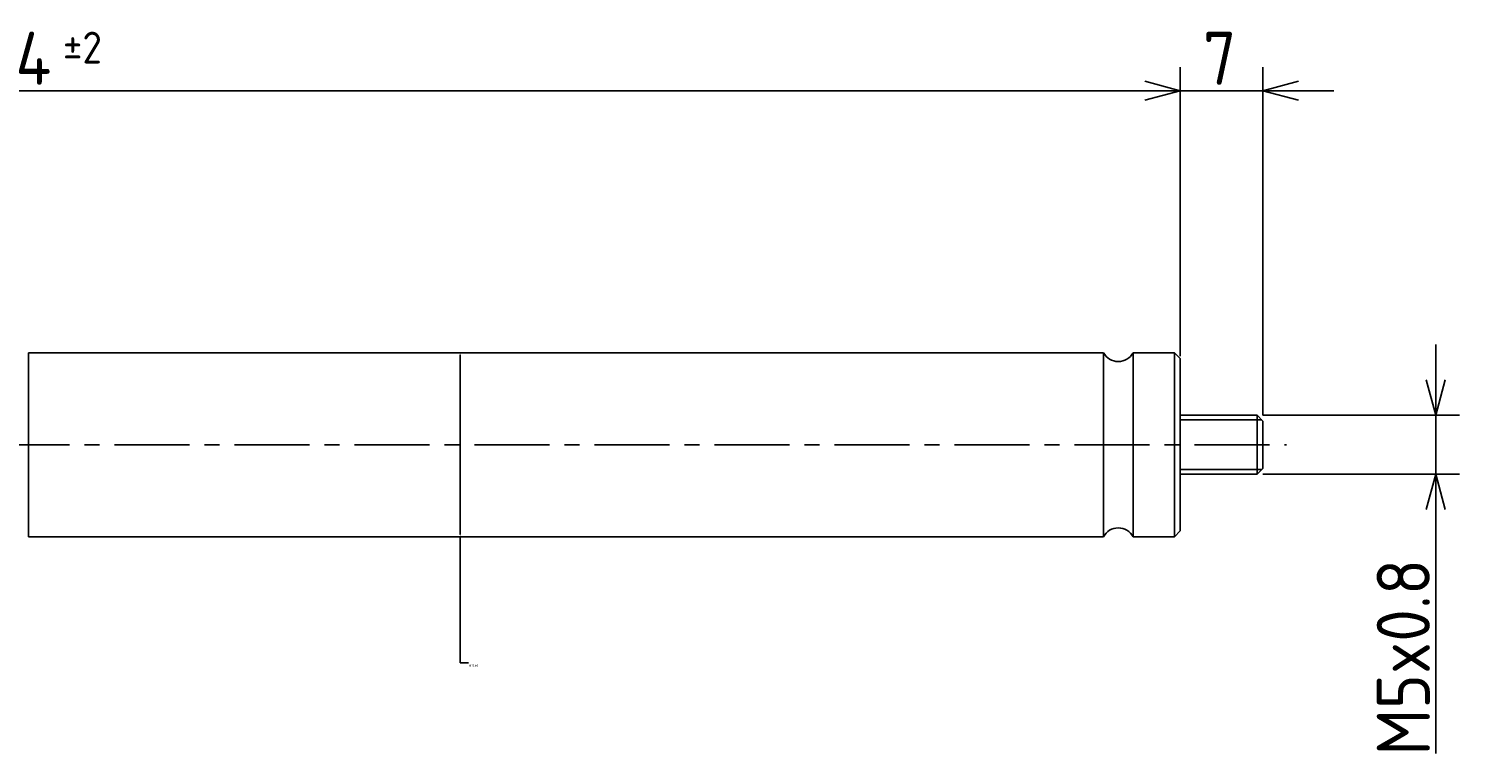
# Model space of a CAD drawing. Extents: x 85 to 325, y 149 to 210.
# Tile 3 of 3: x 204 to 325, y 149 to 210. Entities that reach past the tile are written whole.
import ezdxf

# ---------------------------------------------------------------- set-up
doc = ezdxf.new("R2010")
doc.units = 0
doc.header["$LTSCALE"] = 0.2
doc.linetypes.add('CENTER', pattern=[50.8, 31.75, -6.35, 6.35, -6.35])
doc.layers.get('0').update_dxf_attribs({"linetype": 'CONTINUOUS'})
doc.layers.get('DEFPOINTS').update_dxf_attribs({"linetype": 'CONTINUOUS'})
for name, color, linetype in [('18-0-CON', 3, 'CONTINUOUS'), ('18-2-CEN', 1, 'CENTER'), ('35-0-CON', 7, 'CONTINUOUS')]:
    doc.layers.add(name, color=color, linetype=linetype)
doc.styles.add('DIMENSION', font='isocp.shx', dxfattribs={"bigfont": 'bigfont.shx'})
doc.styles.get("Standard").update_dxf_attribs({"font": 'isocp.shx', "bigfont": 'bigfont.shx'})
doc.dimstyles.get("Standard").update_dxf_attribs({"dimtxt": 0.18, "dimasz": 0.18, "dimexe": 0.18, "dimexo": 0.0625, "dimgap": 0.09, "dimtad": 0, "dimtih": 1, "dimtoh": 1, "dimzin": 0, "dimcen": 0.09, "dimazin": 3, "dimtfac": 1, "dimtofl": 0, "dimtmove": 0, "dimatfit": 3})

# ---------------------------------------------------------------- blocks, each defined once
blk = doc.blocks.new('_OPEN30')
at = {"color": 0, "linetype": 'BYBLOCK'}
for p, q in [((-1, 0.268), (0, 0)), ((0, 0), (-1, -0.268)), ((0, 0), (-1, 0))]:
    blk.add_line(p, q, dxfattribs=at)
blk = doc.blocks.new('*U29')
at = {"layer": '18-0-CON', "color": 161, "style": 'DIMENSION'}
for s, height, p in [('194', 4.5, (197.75, 205.5)), ('±2', 2.7, (206.77, 207.3))]:
    blk.add_text(s, height=height, dxfattribs=at).set_placement(p)
blk = doc.blocks.new('*D28')
at = {"layer": '18-0-CON', "color": 161}
for p, q in [((107.37, 178.5), (107.37, 207)), ((301.37, 182.5), (301.37, 207)), ((110.37, 205), (298.37, 205))]:
    blk.add_line(p, q, dxfattribs=at)
at = {"layer": 'DEFPOINTS', "color": 0}
for p in [(301.37, 205), (301.37, 182), (107.37, 178)]:
    blk.add_point(p, dxfattribs=at)
at = {"layer": '18-0-CON'}
blk.add_blockref('*U29', (0, 0), dxfattribs=at)
at = {"layer": '18-0-CON', "color": 161, "xscale": 3.000000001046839, "yscale": 3.000000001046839, "zscale": 3.000000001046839, "rotation": 180}
blk.add_blockref('_OPEN30', (107.37, 205), dxfattribs=at)
at = {"layer": '18-0-CON', "color": 161, "xscale": 3.000000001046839, "yscale": 3.000000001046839, "zscale": 3.000000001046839}
blk.add_blockref('_OPEN30', (301.37, 205), dxfattribs=at)
blk = doc.blocks.new('*U31')
at = {"layer": '18-0-CON', "color": 161, "style": 'DIMENSION'}
blk.add_text('7', height=4.5, dxfattribs=at).set_placement((303.29, 205.5))
blk = doc.blocks.new('*D30')
at = {"layer": '18-0-CON', "color": 161}
for p, q in [((301.37, 182.5), (301.37, 207)), ((308.37, 177.5), (308.37, 207)), ((298.37, 205), (295.37, 205)), ((301.37, 205), (308.37, 205)), ((311.37, 205), (314.37, 205))]:
    blk.add_line(p, q, dxfattribs=at)
at = {"layer": 'DEFPOINTS', "color": 0}
for p in [(308.37, 205), (301.37, 182), (308.37, 177)]:
    blk.add_point(p, dxfattribs=at)
at = {"layer": '18-0-CON'}
blk.add_blockref('*U31', (0, 0), dxfattribs=at)
at = {"layer": '18-0-CON', "color": 161, "xscale": 3.000000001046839, "yscale": 3.000000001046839, "zscale": 3.000000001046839}
blk.add_blockref('_OPEN30', (301.37, 205), dxfattribs=at)
at = {"layer": '18-0-CON', "color": 161, "xscale": 3.000000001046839, "yscale": 3.000000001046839, "zscale": 3.000000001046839, "rotation": 180}
blk.add_blockref('_OPEN30', (308.37, 205), dxfattribs=at)
blk = doc.blocks.new('*D91')
at = {"layer": '18-0-CON', "color": 0}
for p, q in [((240.4, 182.62), (240.4, 167.38)), ((240.46, 182.8), (240.58, 182.8)), ((240.4, 156.52), (240.4, 167.2)), ((240.46, 167.2), (240.58, 167.2)), ((241.12, 156.52), (240.4, 156.52))]:
    blk.add_line(p, q, dxfattribs=at)
for points in [[(240.37, 182.62), (240.43, 182.62), (240.4, 182.8)], [(240.37, 167.38), (240.43, 167.38), (240.4, 167.2)]]:
    blk.add_solid(points, dxfattribs=at)
at = {"layer": 'DEFPOINTS', "color": 0}
for p in [(240.4, 182.8), (240.4, 167.2), (240.4, 167.2)]:
    blk.add_point(p, dxfattribs=at)
at = {"layer": '18-0-CON', "color": 0}
blk.add_text('%%c15.60', height=0.18, dxfattribs=at).set_placement((241.17, 156.2))
blk = doc.blocks.new('*U40')
at = {"layer": '18-0-CON', "color": 161, "style": 'DIMENSION'}
blk.add_text('M5x0.8', height=4.5, rotation=90, dxfattribs=at).set_placement((322.5, 148.67))
blk = doc.blocks.new('*D39')
at = {"layer": '18-0-CON', "color": 161}
for p, q in [((323, 180.5), (323, 183.5)), ((308.37, 177.5), (325, 177.5)), ((323, 177.5), (323, 172.5)), ((308.37, 172.5), (325, 172.5)), ((323, 169.5), (323, 148.85))]:
    blk.add_line(p, q, dxfattribs=at)
at = {"layer": 'DEFPOINTS', "color": 0}
for p in [(307.87, 177.5), (307.87, 172.5), (323, 172.5)]:
    blk.add_point(p, dxfattribs=at)
at = {"layer": '18-0-CON', "color": 161, "xscale": 3.000000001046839, "yscale": 3.000000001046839, "zscale": 3.000000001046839}
for p, rotation in [((323, 177.5), 270), ((323, 172.5), 90)]:
    blk.add_blockref('_OPEN30', p, dxfattribs=dict(at, rotation=rotation))
at = {"layer": '18-0-CON'}
blk.add_blockref('*U40', (0, 0), dxfattribs=at)

msp = doc.modelspace()

# ---------------------------------------------------------------- linework, layer by layer
at = {"layer": '18-0-CON'}
for p, q in [((301.369, 177.1), (308.269, 177.1)), ((301.369, 172.9), (308.269, 172.9))]:
    msp.add_line(p, q, dxfattribs=at)
at = {"layer": '18-2-CEN'}
msp.add_line((99.369, 175), (310.369, 175), dxfattribs=at)
at = {"layer": '35-0-CON'}
for p, q in [((203.869, 182.8), (294.869, 182.8)), ((203.869, 175), (203.869, 182.8)), ((294.869, 175), (294.869, 182.8)), ((297.369, 182.8), (300.869, 182.8)), ((297.369, 175), (297.369, 182.8)), ((300.869, 182.8), (301.369, 182.3)), ((300.869, 182.8), (300.869, 175)), ((301.369, 175), (301.369, 182.3)), ((301.369, 177.5), (307.869, 177.5)), ((307.869, 177.5), (308.369, 177)), ((307.869, 177.5), (307.869, 172.5)), ((308.369, 175), (308.369, 177)), ((203.869, 175), (203.869, 167.2)), ((294.869, 175), (294.869, 167.2)), ((297.369, 175), (297.369, 167.2)), ((300.869, 167.2), (300.869, 175)), ((301.369, 175), (301.369, 167.7)), ((308.369, 175), (308.369, 173)), ((301.369, 172.5), (307.869, 172.5)), ((307.869, 172.5), (308.369, 173)), ((203.869, 167.2), (294.869, 167.2)), ((297.369, 167.2), (300.869, 167.2)), ((300.869, 167.2), (301.369, 167.7))]:
    msp.add_line(p, q, dxfattribs=at)
for centre, start, end in [((296.119, 183.467), 208.07249, 331.92751), ((296.119, 166.533), 28.07249, 151.92751)]:
    msp.add_arc(centre, 1.417, start, end, dxfattribs=at)

# ---------------------------------------------------------------- dimensions: what is measured, and where the dimension line sits
at = {"layer": '18-0-CON'}
for base, p1, p2, override, picture, middle in [((301.369, 205), (107.369, 178), (301.369, 182), {"dimscale": 1, "dimgap": 0.5, "dimtol": 1, "dimlim": 0, "dimtp": 2, "dimtm": 2, "dimtolj": 2}, '*D28', (204.369, 207.75)), ((308.369, 205), (301.369, 182), (308.369, 177), {"dimscale": 1}, '*D30', (304.869, 207.75))]:
    dim = msp.add_linear_dim(base=base, p1=p1, p2=p2, dimstyle='Standard', override=override, dxfattribs=at)
    dim.commit()
    dim.dimension.update_dxf_attribs({"geometry": picture, "text_midpoint": middle})
dim = msp.add_linear_dim(base=(323, 172.5), p1=(307.869, 177.5), p2=(307.869, 172.5), angle=90, dimstyle='Standard', override={"dimscale": 1, "dimpost": 'M<>x0.8'}, dxfattribs=at)
dim.commit()
dim.dimension.update_dxf_attribs({"geometry": '*D39', "text_midpoint": (320.25, 157.675)})
dim = msp.add_linear_dim(base=(240.402, 167.2), p1=(240.402, 182.8), p2=(240.402, 167.2), angle=90, dimstyle='Standard', override={"dimscale": 1, "dimpost": '%%c<>', "dimtmove": 1}, dxfattribs=at)
dim.commit()
dim.dimension.update_dxf_attribs({"geometry": '*D91', "text_midpoint": (241.528, 156.516), "dimtype": 128})

doc.saveas('drawing.dxf')
